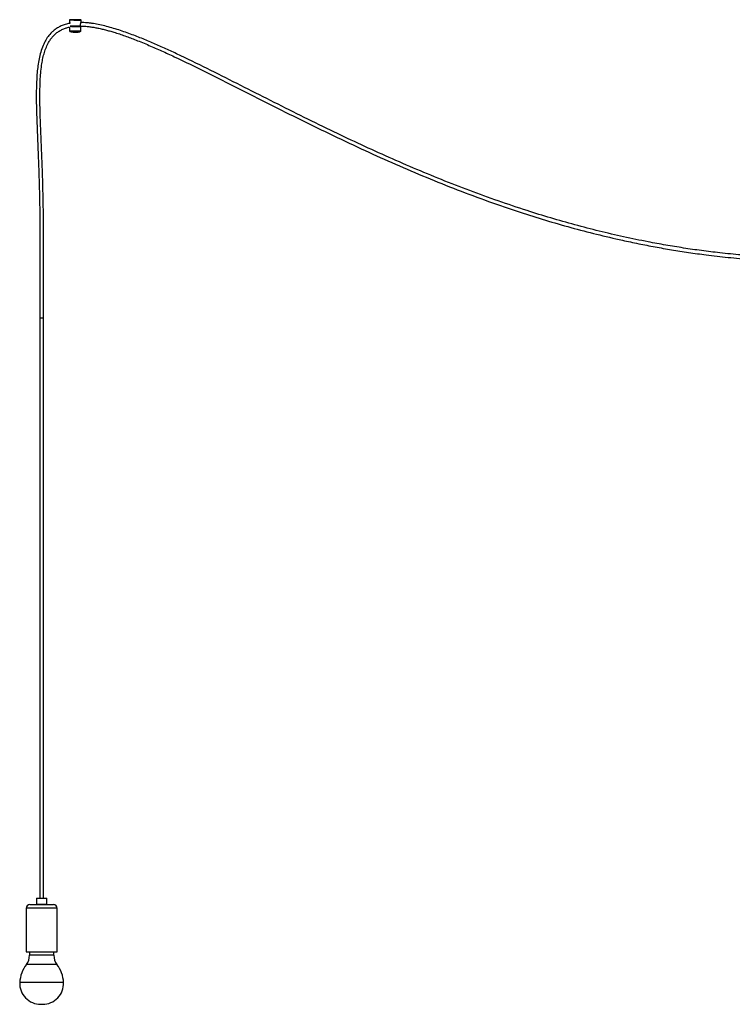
# Model space of a CAD drawing. Header units: millimetres. Extents: x 371 to 997, y 409 to 681.
# Tile 1 of 14: x 371 to 420, y 409 to 476. Entities that reach past the tile are written whole.
import ezdxf

# ---------------------------------------------------------------- set-up
doc = ezdxf.new("R2010")
doc.units = ezdxf.units.MM

msp = doc.modelspace()

# ---------------------------------------------------------------- linework, layer by layer
at = {"color": 7, "linetype": 'Continuous', "lineweight": 25}
for p, q in [((374.403, 475.952), (374.398, 475.72)), ((374.41, 476.458), (374.407, 476.307)), ((375.098, 476.024), (375.098, 476.012)), ((375.102, 475.994), (375.128, 475.996)), ((375.128, 475.995), (375.128, 475.996)), ((375.137, 476.011), (375.137, 476.005)), ((375.167, 476.036), (375.169, 476.135)), ((375.188, 475.701), (375.195, 475.998)), ((375.207, 476.289), (375.21, 476.439)), ((372.36, 455.901), (372.609, 455.901)), ((372.362, 455.901), (372.362, 415.901)), ((372.607, 415.901), (372.607, 455.901)), ((371.672, 415.451), (372.929, 415.451)), ((372.159, 415.901), (372.134, 415.876)), ((372.134, 415.876), (372.134, 415.476)), ((372.676, 415.876), (372.134, 415.876)), ((372.134, 415.476), (372.159, 415.451)), ((372.134, 415.476), (372.676, 415.476)), ((372.159, 415.901), (372.662, 415.901)), ((372.662, 415.901), (372.809, 415.901)), ((372.834, 415.876), (372.676, 415.876)), ((372.676, 415.476), (372.834, 415.476)), ((372.834, 415.876), (372.809, 415.901)), ((372.809, 415.451), (372.834, 415.476)), ((372.834, 415.476), (372.834, 415.876)), ((372.929, 415.451), (373.297, 415.451)), ((371.422, 415.201), (371.422, 412.201)), ((373.547, 412.201), (373.547, 415.201)), ((371.422, 412.201), (373.065, 412.201)), ((371.647, 412.201), (371.647, 411.966)), ((373.065, 412.201), (373.547, 412.201)), ((373.322, 411.966), (373.322, 412.201)), ((372.419, 408.581), (372.55, 408.581))]:
    msp.add_line(p, q, dxfattribs=at)
at = {"color": 8, "linetype": 'Continuous', "lineweight": 25}
for p, q in [((375.188, 475.701), (375.188, 475.701)), ((373.065, 415.201), (371.422, 415.201)), ((373.547, 415.201), (373.065, 415.201)), ((372.484, 411.966), (371.647, 411.966)), ((373.322, 411.966), (372.484, 411.966)), ((372.484, 411.329), (371.431, 411.329)), ((373.537, 411.329), (372.484, 411.329)), ((372.484, 410.082), (370.972, 410.082)), ((373.997, 410.082), (372.484, 410.082))]:
    msp.add_line(p, q, dxfattribs=at)
at = {"color": 7, "linetype": 'Continuous', "lineweight": 25, "flags": 128}
for points in [[(374.41, 476.458), (374.417, 476.456), (374.442, 476.453), (374.484, 476.449), (374.542, 476.446), (374.612, 476.443), (374.691, 476.44), (374.776, 476.438), (374.862, 476.436), (374.946, 476.434), (375.024, 476.434), (375.092, 476.434), (375.146, 476.434), (375.185, 476.436), (375.206, 476.438), (375.209, 476.44), (375.193, 476.443), (375.159, 476.446), (375.109, 476.449), (375.045, 476.453), (374.97, 476.456), (374.887, 476.458), (374.801, 476.46), (374.715, 476.462), (374.634, 476.463), (374.561, 476.463), (374.499, 476.463), (374.453, 476.462), (374.422, 476.46), (374.41, 476.458)], [(374.448, 476.01), (374.478, 476.008), (374.535, 476.005), (374.604, 476.002), (374.682, 475.999), (374.766, 475.996), (374.852, 475.994), (374.935, 475.993), (375.011, 475.992), (375.078, 475.992), (375.132, 475.993), (375.17, 475.994), (375.191, 475.996), (375.194, 475.999), (375.178, 476.002), (375.145, 476.005), (375.137, 476.005)], [(374.885, 476.447), (374.878, 476.446), (374.861, 476.446), (374.837, 476.446), (374.808, 476.446), (374.779, 476.447), (374.755, 476.448), (374.74, 476.449), (374.735, 476.45), (374.742, 476.451), (374.759, 476.451), (374.784, 476.451), (374.812, 476.451), (374.841, 476.45), (374.865, 476.449), (374.88, 476.448), (374.885, 476.447)], [(375.131, 475.996), (375.138, 475.997), (375.145, 475.999), (375.134, 476.002), (375.114, 476.004)]]:
    msp.add_lwpolyline(points, dxfattribs=at)
at = {"color": 7, "linetype": 'Continuous', "lineweight": 25}
for centre, radius, start, end in [((375.005, 484.997), 8.963, 266.4759, 271.03261), ((374.905, 482.318), 6.322, 266.25802, 268.95113), ((374.9, 480.28), 4.657, 264.54404, 272.77574), ((371.672, 415.201), 0.25, 90, 180), ((373.297, 415.201), 0.25, 0, 90), ((370.597, 411.966), 1.05, 322.63184, 0), ((374.372, 411.966), 1.05, 180, 217.36816), ((373.223, 409.96), 2.255, 142.63184, 176.89623), ((371.745, 409.96), 2.255, 3.10377, 37.36816), ((372.419, 410.029), 1.448, 177.87986, 270), ((372.55, 410.029), 1.448, 270, 2.12014)]:
    msp.add_arc(centre, radius, start, end, dxfattribs=at)
at = {"color": 8, "linetype": 'Continuous', "lineweight": 25}
msp.add_arc((374.918, 480.987), 5.293, 264.35474, 272.92195, dxfattribs=at)
at = {"color": 7, "linetype": 'Continuous', "lineweight": 25}
for points, knots in [([(374.425, 476.21), (374.396, 476.206), (374.265, 476.185), (374.041, 476.119), (373.765, 476.008), (373.518, 475.87), (373.301, 475.709), (373.079, 475.5), (372.863, 475.23), (372.655, 474.871), (372.485, 474.458), (372.352, 473.999), (372.258, 473.527), (372.193, 473.048), (372.141, 472.456), (372.113, 471.753), (372.111, 470.941), (372.128, 470.13), (372.155, 469.321), (372.188, 468.514), (372.221, 467.711), (372.253, 466.926), (372.277, 466.276), (372.294, 465.765), (372.306, 465.384), (372.316, 465.017), (372.325, 464.67), (372.333, 464.321), (372.341, 463.956), (372.348, 463.547), (372.355, 463.117), (372.36, 462.669), (372.364, 462.203), (372.367, 461.694), (372.369, 461.14), (372.37, 460.537), (372.37, 459.932), (372.368, 459.33), (372.366, 458.733), (372.364, 458.094), (372.362, 457.408), (372.36, 456.672), (372.359, 456.164), (372.359, 455.901)], [0, 0, 0, 0, 0.004082, 0.018758, 0.032725, 0.045901, 0.058497, 0.070698, 0.088737, 0.106834, 0.128931, 0.151331, 0.173882, 0.196474, 0.219268, 0.257325, 0.295299, 0.333389, 0.371236, 0.409108, 0.446896, 0.484163, 0.519492, 0.538208, 0.556069, 0.573001, 0.5898, 0.604915, 0.621975, 0.641099, 0.662427, 0.68238, 0.704165, 0.727922, 0.753809, 0.782004, 0.81271, 0.838758, 0.866649, 0.89654, 0.9286, 0.963018, 1, 1, 1, 1]), ([(372.609, 455.901), (372.609, 456.136), (372.61, 456.592), (372.611, 457.252), (372.613, 457.869), (372.615, 458.446), (372.617, 459.034), (372.619, 459.629), (372.62, 460.228), (372.62, 460.788), (372.619, 461.311), (372.617, 461.798), (372.614, 462.239), (372.61, 462.638), (372.604, 463.131), (372.595, 463.74), (372.58, 464.485), (372.561, 465.247), (372.533, 466.137), (372.495, 467.15), (372.448, 468.283), (372.401, 469.42), (372.365, 470.561), (372.359, 471.505), (372.383, 472.247), (372.418, 472.788), (372.473, 473.28), (372.549, 473.722), (372.642, 474.111), (372.764, 474.486), (372.906, 474.804), (373.059, 475.063), (373.212, 475.268), (373.388, 475.454), (373.59, 475.617), (373.818, 475.756), (374.05, 475.856), (374.251, 475.92), (374.368, 475.944), (374.415, 475.954)], [0, 0, 0, 0, 0.033741, 0.065228, 0.094629, 0.122096, 0.147768, 0.178884, 0.207393, 0.233515, 0.259056, 0.282254, 0.303275, 0.322266, 0.339354, 0.373979, 0.409498, 0.445963, 0.483157, 0.537047, 0.591205, 0.645477, 0.700048, 0.754709, 0.780653, 0.806389, 0.832255, 0.851565, 0.870604, 0.889456, 0.908077, 0.920367, 0.932527, 0.944653, 0.956965, 0.969707, 0.982866, 0.993121, 1, 1, 1, 1]), ([(374.407, 476.307), (374.407, 476.307), (374.406, 476.308), (374.409, 476.296), (374.415, 476.27), (374.423, 476.236), (374.425, 476.21), (374.426, 476.2)], [0, 0, 0, 0, 0.0013989, 0.2698009, 0.5422404, 0.8306321, 1, 1, 1, 1]), ([(374.493, 476.036), (374.505, 476.036), (374.542, 476.035), (374.648, 476.033), (374.788, 476.032), (374.918, 476.032), (374.981, 476.034), (375.005, 476.034)], [0, 0, 0, 0, 0.1303318, 0.3704115, 0.6104912, 0.8505708, 1, 1, 1, 1]), ([(374.514, 476.021), (374.526, 476.02), (374.561, 476.019), (374.659, 476.018), (374.789, 476.017), (374.923, 476.018), (375.033, 476.02), (375.078, 476.023), (375.098, 476.024)], [0, 0, 0, 0, 0.101434, 0.28745, 0.473467, 0.659484, 0.845501, 1, 1, 1, 1]), ([(374.517, 476.008), (374.528, 476.008), (374.563, 476.007), (374.658, 476.005), (374.789, 476.005), (374.922, 476.005), (375.033, 476.008), (375.078, 476.01), (375.098, 476.012)], [0, 0, 0, 0, 0.092902, 0.280685, 0.468468, 0.656251, 0.844034, 1, 1, 1, 1]), ([(375.119, 476.035), (375.117, 476.034), (375.11, 476.03), (375.103, 476.027), (375.098, 476.024)], [0, 0, 0, 0, 0.276569, 1, 1, 1, 1]), ([(375.098, 476.023), (375.11, 476.023), (375.171, 476.024), (375.27, 476.021), (375.4, 476.015), (375.552, 476.005), (375.753, 475.984), (376.009, 475.949), (376.291, 475.899), (376.585, 475.837), (376.878, 475.765), (377.169, 475.687), (377.621, 475.554), (378.23, 475.351), (379.038, 475.047), (379.88, 474.7), (380.759, 474.314), (382.077, 473.707), (383.828, 472.853), (386.009, 471.751), (388.188, 470.645), (390.373, 469.549), (392.567, 468.476), (394.735, 467.454), (396.876, 466.491), (398.994, 465.588), (401.13, 464.732), (403.285, 463.93), (405.312, 463.235), (407.206, 462.639), (408.963, 462.132), (410.732, 461.668), (412.291, 461.302), (413.637, 461.017), (414.766, 460.798), (415.911, 460.596), (417.085, 460.412), (418.132, 460.268), (419.042, 460.158), (419.805, 460.075), (420.583, 460.001), (421.361, 459.937), (422.12, 459.885), (422.815, 459.846), (423.446, 459.818), (424.016, 459.799), (424.466, 459.789), (424.796, 459.783), (425.004, 459.781), (425.177, 459.779), (425.314, 459.778), (425.429, 459.778), (425.548, 459.778), (425.697, 459.778), (425.886, 459.778), (426.118, 459.78), (426.385, 459.783), (426.813, 459.79), (427.397, 459.806), (428.183, 459.838), (429.041, 459.887), (429.972, 459.956), (431.052, 460.057), (432.256, 460.199), (433.507, 460.379), (434.305, 460.523), (434.67, 460.589)], [0, 0, 0, 0, 0.000563, 0.002926, 0.004745, 0.006766, 0.010222, 0.014405, 0.019146, 0.023947, 0.028769, 0.033586, 0.038372, 0.051293, 0.064278, 0.079668, 0.09487, 0.110196, 0.149097, 0.188068, 0.227062, 0.265988, 0.304971, 0.343901, 0.380613, 0.417307, 0.454001, 0.490675, 0.527352, 0.556506, 0.585682, 0.614838, 0.643999, 0.662338, 0.680672, 0.699031, 0.717942, 0.737575, 0.749573, 0.761821, 0.774315, 0.786985, 0.799171, 0.810704, 0.820311, 0.82941, 0.838001, 0.841843, 0.845196, 0.847965, 0.850153, 0.851759, 0.853466, 0.855834, 0.858865, 0.862556, 0.866906, 0.871646, 0.88307, 0.894841, 0.909297, 0.924225, 0.939517, 0.961211, 0.982221, 1, 1, 1, 1]), ([(375.098, 476.012), (375.103, 476.009), (375.11, 476.005), (375.12, 476), (375.125, 475.997), (375.128, 475.996)], [0, 0, 0, 0, 0.499995, 0.749997, 1, 1, 1, 1]), ([(375.137, 476.011), (375.135, 476.012), (375.13, 476.015), (375.123, 476.019), (375.118, 476.022), (375.116, 476.023)], [0, 0, 0, 0, 0.341427, 0.682855, 1, 1, 1, 1]), ([(375.169, 476.135), (375.17, 476.152), (375.172, 476.184), (375.183, 476.228), (375.195, 476.263), (375.204, 476.286), (375.207, 476.291), (375.205, 476.285), (375.202, 476.274), (375.201, 476.272)], [0, 0, 0, 0, 0.1554, 0.310524, 0.472686, 0.640257, 0.800539, 0.95295, 1, 1, 1, 1]), ([(434.67, 460.843), (434.621, 460.833), (434.248, 460.76), (433.545, 460.644), (432.551, 460.493), (431.715, 460.386), (431.038, 460.311), (430.529, 460.259), (430.013, 460.212), (429.488, 460.17), (428.955, 460.133), (428.415, 460.101), (427.88, 460.076), (427.365, 460.056), (426.893, 460.043), (426.472, 460.034), (426.113, 460.03), (425.812, 460.028), (425.557, 460.027), (425.33, 460.028), (425.095, 460.03), (424.827, 460.033), (424.503, 460.038), (424.123, 460.047), (423.69, 460.06), (423.216, 460.078), (422.722, 460.102), (421.883, 460.149), (420.721, 460.235), (419.301, 460.376), (417.974, 460.539), (416.728, 460.718), (415.502, 460.919), (414.124, 461.172), (412.596, 461.488), (410.914, 461.881), (409.245, 462.315), (407.586, 462.787), (405.822, 463.333), (403.956, 463.959), (401.99, 464.674), (400.04, 465.432), (398.107, 466.233), (396.189, 467.07), (394.284, 467.941), (392.33, 468.869), (390.324, 469.853), (388.265, 470.887), (386.21, 471.93), (384.153, 472.969), (382.501, 473.78), (381.254, 474.363), (380.42, 474.738), (379.58, 475.097), (378.863, 475.381), (378.27, 475.598), (377.8, 475.758), (377.322, 475.905), (376.847, 476.033), (376.39, 476.136), (376.018, 476.201), (375.728, 476.239), (375.51, 476.259), (375.335, 476.27), (375.233, 476.271), (375.201, 476.272)], [0, 0, 0, 0, 0.002433, 0.018209, 0.03415, 0.050598, 0.058641, 0.066807, 0.075096, 0.083507, 0.092041, 0.100697, 0.109461, 0.117704, 0.125396, 0.132117, 0.137865, 0.142635, 0.146544, 0.150096, 0.153509, 0.157801, 0.162977, 0.169037, 0.175983, 0.183783, 0.19177, 0.199682, 0.224052, 0.247652, 0.268067, 0.28814, 0.307995, 0.327623, 0.355276, 0.382828, 0.410385, 0.437922, 0.46548, 0.498883, 0.532278, 0.565708, 0.59911, 0.63256, 0.665971, 0.699445, 0.736214, 0.773054, 0.809828, 0.846619, 0.883438, 0.89799, 0.91261, 0.927233, 0.941753, 0.949562, 0.957513, 0.96553, 0.97353, 0.981077, 0.987972, 0.991621, 0.9951, 0.998476, 1, 1, 1, 1]), ([(374.399, 475.72), (374.399, 475.715), (374.398, 475.701), (374.406, 475.682), (374.418, 475.665), (374.431, 475.655), (374.441, 475.65), (374.445, 475.648), (374.445, 475.648)], [0, 0, 0, 0, 0.157126, 0.419342, 0.633868, 0.818425, 0.975663, 1, 1, 1, 1]), ([(374.462, 475.644), (374.479, 475.64), (374.526, 475.629), (374.601, 475.617), (374.677, 475.607), (374.733, 475.602), (374.767, 475.6), (374.784, 475.599), (374.789, 475.599), (374.79, 475.599), (374.79, 475.599), (374.79, 475.599), (374.79, 475.599)], [0, 0, 0, 0, 0.1489969, 0.4302576, 0.6643992, 0.8278927, 0.9247412, 0.9791541, 0.998612, 0.999474, 0.9997771, 1, 1, 1, 1]), ([(374.79, 475.599), (374.79, 475.599), (374.79, 475.599), (374.791, 475.599), (374.791, 475.599), (374.792, 475.599), (374.798, 475.599), (374.818, 475.599), (374.856, 475.6), (374.919, 475.603), (375.011, 475.61), (375.082, 475.623), (375.123, 475.629)], [0, 0, 0, 0, 0.000242, 0.000569, 0.001221, 0.003211, 0.020437, 0.08226, 0.199119, 0.362834, 0.64336, 1, 1, 1, 1]), ([(375.143, 475.634), (375.143, 475.634), (375.148, 475.636), (375.156, 475.641), (375.162, 475.646), (375.164, 475.647)], [0, 0, 0, 0, 0.039996, 0.799677, 1, 1, 1, 1]), ([(375.164, 475.647), (375.169, 475.653), (375.18, 475.666), (375.188, 475.686), (375.187, 475.698), (375.187, 475.701)], [0, 0, 0, 0, 0.393709, 0.835422, 1, 1, 1, 1])]:
    msp.add_open_spline(points, degree=3, knots=knots, dxfattribs=at)

doc.saveas('drawing.dxf')
